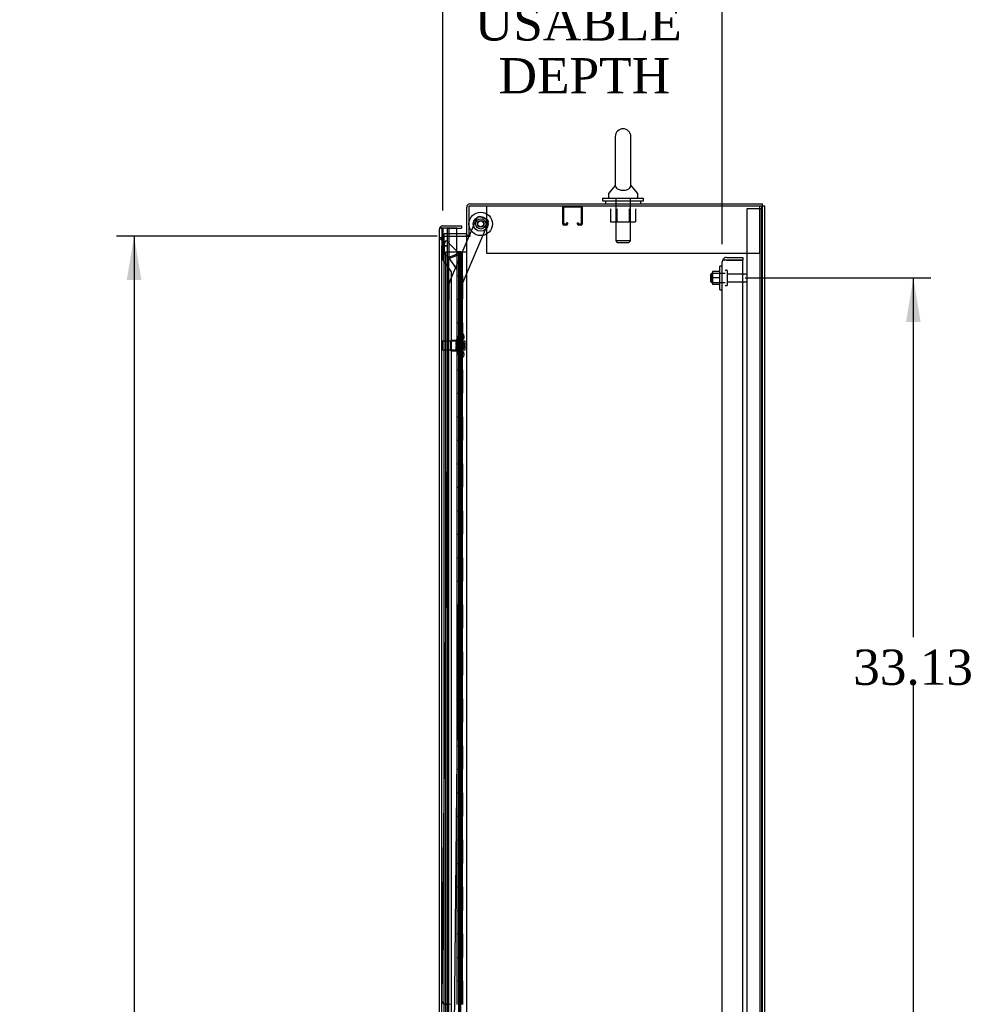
# Model space of a CAD drawing. Header units: inches. Extents: x 1 to 359, y -2 to 239.
# Tile 12 of 23: x 150 to 191, y 116 to 158. Entities that reach past the tile are written whole.
import ezdxf
from ezdxf.enums import TextEntityAlignment as Align
from ezdxf.lldxf.tags import DXFTag

# ---------------------------------------------------------------- set-up
doc = ezdxf.new("R2010")
doc.units = ezdxf.units.IN
doc.header["$MEASUREMENT"] = 0
for name, color, linetype in [('COM40565', 7, 'Continuous'), ('COM43134', 7, 'Continuous'), ('COM50799-4', 7, 'Continuous'), ('COM50800-1', 7, 'Continuous'), ('COM52265-2', 7, 'Continuous'), ('COM54578-68', 7, 'Continuous'), ('COM54837', 7, 'Continuous'), ('COM55702-64', 7, 'Continuous'), ('COM56694-4', 7, 'Continuous'), ('COM70839-4', 7, 'Continuous'), ('COM71162-6', 7, 'Continuous'), ('Default', 7, 'Continuous'), ('GSK11033', 7, 'Continuous'), ('NTS166105', 7, 'Continuous'), ('NTS166905', 7, 'Continuous'), ('NTS18147', 7, 'Continuous'), ('ROL87452', 7, 'Continuous'), ('RVT17786', 7, 'Continuous'), ('SCS00680', 7, 'Continuous'), ('STD26094', 7, 'Continuous'), ('STD26265', 7, 'Continuous'), ('WAF25059', 7, 'Continuous'), ('WAF25362', 7, 'Continuous'), ('WAF25376', 7, 'Continuous'), ('WAM254785', 7, 'Continuous'), ('WAM30038', 7, 'Continuous')]:
    doc.layers.add(name, color=color, linetype=linetype)
doc.styles.add('SEACAD_Times_New_Roman', font='times.ttf')
tags = doc.linetypes.add('HIDDEN2', pattern=[0.1875, 0.125, -0.0625]).pattern_tags.tags
tags[6:7] = [DXFTag(74, 4), DXFTag(75, 0), DXFTag(340, '0'), DXFTag(46, 0.0), DXFTag(50, 0.0), DXFTag(44, 0.0), DXFTag(45, 0.0)]
tags[4:5] = [DXFTag(74, 4), DXFTag(75, 0), DXFTag(340, '0'), DXFTag(46, 0.0), DXFTag(50, 0.0), DXFTag(44, 0.0), DXFTag(45, 0.0)]
doc.dimstyles.new('HAMMOND_(STH_-_300x200)', dxfattribs={"dimtxt": 1.5, "dimasz": 1.875, "dimexe": 0.75, "dimexo": 0.75, "dimgap": 0.375, "dimtad": 0, "dimtih": 1, "dimtoh": 1, "dimzin": 0, "dimdsep": 46, "dimtxsty": 'SEACAD_Times_New_Roman', "dimblk1": '_SE_FILLED', "dimblk2": '_SE_FILLED', "dimsah": 1, "dimcen": 0.75, "dimadec": 0, "dimazin": 0, "dimtfac": 0.8, "dimtofl": 0, "dimtmove": 0, "dimatfit": 3, "dimfxl": 1, "dimtolj": 1, "dimtzin": 0, "dimarcsym": 0})

# ---------------------------------------------------------------- blocks, each defined once
blk = doc.blocks.new('SE2')
at = {"layer": 'COM40565', "color": 7, "linetype": 'HIDDEN2'}
for p, q in [((170.28, 149.964), (170.28, 149.779)), ((170.28, 149.779), (170.28, 147.964)), ((181.905, 149.964), (181.905, 149.779)), ((181.905, 149.779), (181.905, 147.964)), ((170.28, 147.964), (181.905, 147.964))]:
    blk.add_line(p, q, dxfattribs=at)
at = {"layer": 'COM43134', "color": 7, "linetype": 'HIDDEN2'}
for p, q in [((180.313, 79.964), (180.313, 147.594)), ((180.313, 147.594), (180.313, 147.594)), ((180.313, 147.594), (180.313, 147.594)), ((180.313, 147.594), (180.313, 147.594)), ((180.416, 147.654), (180.349, 147.703)), ((180.498, 147.654), (180.349, 147.654)), ((180.498, 147.654), (180.416, 147.654)), ((180.498, 147.779), (181.188, 147.779)), ((180.498, 147.654), (180.498, 147.654)), ((180.498, 147.654), (181.188, 147.654)), ((181.188, 147.654), (180.498, 147.654)), ((181.188, 147.779), (181.188, 147.654)), ((181.188, 79.904), (181.188, 147.654))]:
    blk.add_line(p, q, dxfattribs=at)
for start, end in [(143.806, 179.8792), (179.9411, 180), (90, 143.806)]:
    blk.add_arc((180.498, 147.594), 0.185, start, end, dxfattribs=at)
blk.add_open_spline([(180.349, 147.654), (180.337, 147.644), (180.328, 147.634), (180.319, 147.619), (180.317, 147.614), (180.314, 147.604), (180.313, 147.599), (180.313, 147.594)], degree=3, knots=[0, 0, 0, 0, 0.5, 0.5, 0.75, 0.75, 1, 1, 1, 1], dxfattribs=at)
at = {"layer": 'COM50799-4', "color": 7, "linetype": 'HIDDEN2'}
for p, q in [((168.372, 148.604), (168.277, 148.604)), ((168.481, 148.419), (168.529, 148.466)), ((168.498, 147.934), (168.498, 148.354)), ((168.529, 148.466), (168.558, 148.496)), ((168.558, 148.496), (169.08, 147.974)), ((168.665, 147.767), (168.498, 147.934)), ((168.962, 147.89), (168.665, 147.767)), ((168.979, 147.893), (168.979, 147.873)), ((169.003, 147.897), (169.05, 147.944)), ((169.08, 147.974), (169.05, 147.944)), ((168.682, 147.726), (168.979, 147.849)), ((168.682, 80.267), (168.682, 147.726)), ((168.979, 147.873), (169.013, 147.873)), ((169.013, 147.873), (169.08, 147.873)), ((169.08, 147.873), (169.122, 147.873)), ((169.122, 147.873), (169.122, 81.091))]:
    blk.add_line(p, q, dxfattribs=at)
at = {"layer": 'COM50799-4', "color": 7, "linetype": 'Continuous'}
for start, end in [(160.1967, 180), (142.4964, 157.5757)]:
    blk.add_arc((168.42, 148.978), 0.143, start, end, dxfattribs=at)
at = {"layer": 'COM50799-4', "color": 7, "linetype": 'HIDDEN2'}
for centre, radius, start, end in [((168.042, 148.271), 0.463, 10.3144, 18.5806), ((167.725, 148.627), 0.819, 340.5538, 348.6959), ((169.745, 146.724), 1.404, 119.6263, 123.8656), ((169.028, 147.631), 0.267, 95.4911, 104.3924), ((168.979, 147.873), 0.048, 0, 45), ((168.979, 147.873), 0.143, 0, 45), ((168.708, 149.227), 1.404, 281.1344, 285.3737), ((168.843, 148.079), 0.267, 300.6076, 309.5089)]:
    blk.add_arc(centre, radius, start, end, dxfattribs=at)
for points, knots in [([(168.4, 148.499), (168.383, 148.508), (168.367, 148.517), (168.337, 148.534), (168.323, 148.543), (168.301, 148.561), (168.292, 148.569), (168.28, 148.587), (168.277, 148.596), (168.277, 148.604)], [0, 0, 0, 0, 0.25, 0.25, 0.5, 0.5, 0.75, 0.75, 1, 1, 1, 1]), ([(168.436, 148.464), (168.432, 148.47), (168.429, 148.476), (168.421, 148.488), (168.417, 148.493), (168.41, 148.505), (168.406, 148.511), (168.399, 148.523), (168.395, 148.528), (168.386, 148.546), (168.381, 148.557), (168.376, 148.575), (168.374, 148.581), (168.372, 148.593), (168.372, 148.598), (168.372, 148.604)], [0, 0, 0, 0, 0.125, 0.125, 0.25, 0.25, 0.375, 0.375, 0.5, 0.5, 0.75, 0.75, 0.875, 0.875, 1, 1, 1, 1])]:
    blk.add_open_spline(points, degree=3, knots=knots, dxfattribs=at)
at = {"layer": 'COM50800-1', "color": 7, "linetype": 'HIDDEN2'}
blk.add_line((182, 78.029), (182, 149.964), dxfattribs=at)
at = {"layer": 'COM50800-1', "color": 7, "linetype": 'Continuous'}
for p, q in [((182.125, 149.964), (182.03, 149.964)), ((182.125, 78.029), (182.125, 149.964))]:
    blk.add_line(p, q, dxfattribs=at)
at = {"layer": 'COM52265-2', "color": 7, "linetype": 'Continuous'}
for p, q in [((182.03, 149.964), (169.532, 149.964)), ((169.532, 149.964), (169.532, 148.714)), ((182.03, 78.029), (182.03, 149.964)), ((169.022, 148.684), (169.389, 148.684)), ((169.437, 148.684), (169.389, 148.684)), ((169.437, 148.684), (169.58, 148.684)), ((169.437, 79.309), (169.437, 148.684)), ((169.58, 148.714), (169.532, 148.714)), ((169.58, 148.684), (169.58, 148.714))]:
    blk.add_line(p, q, dxfattribs=at)
at = {"layer": 'COM52265-2', "color": 7, "linetype": 'HIDDEN2'}
for p, q in [((168.47, 148.684), (169.022, 148.684)), ((168.47, 79.309), (168.47, 148.684))]:
    blk.add_line(p, q, dxfattribs=at)
at = {"layer": 'COM54578-68', "color": 7, "linetype": 'HIDDEN2'}
for p, q in [((169.022, 147.996), (168.534, 147.996)), ((168.534, 147.996), (168.534, 79.996)), ((169.076, 148.005), (169.076, 148.031)), ((169.076, 148.031), (169.126, 148.031)), ((169.126, 148.005), (169.076, 148.005)), ((169.089, 148.005), (169.089, 147.996)), ((169.089, 147.996), (169.089, 79.996)), ((169.126, 148.031), (169.151, 148.031)), ((169.126, 148.005), (169.151, 148.005)), ((169.139, 146.996), (169.139, 147.996)), ((169.151, 148.031), (169.201, 148.031)), ((169.201, 148.005), (169.151, 148.005)), ((169.18, 146.996), (169.18, 147.996)), ((169.189, 147.996), (169.189, 148.005)), ((169.189, 79.996), (169.189, 147.996)), ((169.201, 148.031), (169.201, 148.005)), ((169.256, 146.996), (169.256, 147.996)), ((169.128, 145.996), (169.128, 146.996)), ((169.225, 146.996), (169.256, 146.996)), ((169.251, 146.996), (169.251, 145.996)), ((169.256, 145.996), (169.256, 146.996)), ((169.139, 144.996), (169.139, 145.996)), ((169.18, 144.996), (169.18, 145.996)), ((169.225, 145.996), (169.256, 145.996)), ((169.256, 144.996), (169.256, 145.996)), ((169.128, 143.996), (169.128, 144.996)), ((169.225, 144.996), (169.256, 144.996)), ((169.251, 144.996), (169.251, 143.996)), ((169.256, 143.996), (169.256, 144.996)), ((169.139, 142.996), (169.139, 143.996)), ((169.18, 142.996), (169.18, 143.996)), ((169.225, 143.996), (169.256, 143.996)), ((169.256, 142.996), (169.256, 143.996)), ((169.128, 141.996), (169.128, 142.996)), ((169.225, 142.996), (169.256, 142.996)), ((169.251, 142.996), (169.251, 141.996)), ((169.256, 141.996), (169.256, 142.996)), ((169.139, 140.996), (169.139, 141.996)), ((169.18, 140.996), (169.18, 141.996)), ((169.225, 141.996), (169.256, 141.996)), ((169.256, 140.996), (169.256, 141.996)), ((169.128, 139.996), (169.128, 140.996)), ((169.225, 140.996), (169.256, 140.996)), ((169.251, 140.996), (169.251, 139.996)), ((169.256, 139.996), (169.256, 140.996)), ((169.139, 138.996), (169.139, 139.996)), ((169.18, 138.996), (169.18, 139.996)), ((169.225, 139.996), (169.256, 139.996)), ((169.256, 138.996), (169.256, 139.996)), ((169.128, 137.996), (169.128, 138.996)), ((169.225, 138.996), (169.256, 138.996)), ((169.251, 138.996), (169.251, 137.996)), ((169.256, 137.996), (169.256, 138.996)), ((169.139, 136.996), (169.139, 137.996)), ((169.18, 136.996), (169.18, 137.996)), ((169.225, 137.996), (169.256, 137.996)), ((169.256, 136.996), (169.256, 137.996)), ((169.128, 135.996), (169.128, 136.996)), ((169.225, 136.996), (169.256, 136.996)), ((169.251, 136.996), (169.251, 135.996)), ((169.256, 135.996), (169.256, 136.996)), ((169.139, 134.996), (169.139, 135.996)), ((169.18, 134.996), (169.18, 135.996)), ((169.225, 135.996), (169.256, 135.996)), ((169.256, 134.996), (169.256, 135.996)), ((169.128, 133.996), (169.128, 134.996)), ((169.225, 134.996), (169.256, 134.996)), ((169.251, 134.996), (169.251, 133.996)), ((169.256, 133.996), (169.256, 134.996)), ((169.139, 132.996), (169.139, 133.996)), ((169.18, 132.996), (169.18, 133.996)), ((169.225, 133.996), (169.256, 133.996)), ((169.256, 132.996), (169.256, 133.996)), ((169.128, 131.996), (169.128, 132.996)), ((169.225, 132.996), (169.256, 132.996)), ((169.251, 132.996), (169.251, 131.996)), ((169.256, 131.996), (169.256, 132.996)), ((169.139, 130.996), (169.139, 131.996)), ((169.18, 130.996), (169.18, 131.996)), ((169.225, 131.996), (169.256, 131.996)), ((169.256, 130.996), (169.256, 131.996)), ((169.128, 129.996), (169.128, 130.996)), ((169.225, 130.996), (169.256, 130.996)), ((169.251, 130.996), (169.251, 129.996)), ((169.256, 129.996), (169.256, 130.996)), ((169.139, 128.996), (169.139, 129.996)), ((169.18, 128.996), (169.18, 129.996)), ((169.225, 129.996), (169.256, 129.996)), ((169.256, 128.996), (169.256, 129.996)), ((169.128, 127.996), (169.128, 128.996)), ((169.225, 128.996), (169.256, 128.996)), ((169.251, 128.996), (169.251, 127.996)), ((169.256, 127.996), (169.256, 128.996)), ((169.139, 126.996), (169.139, 127.996)), ((169.18, 126.996), (169.18, 127.996)), ((169.225, 127.996), (169.256, 127.996)), ((169.256, 126.996), (169.256, 127.996)), ((169.128, 125.996), (169.128, 126.996)), ((169.225, 126.996), (169.256, 126.996)), ((169.251, 126.996), (169.251, 125.996)), ((169.256, 125.996), (169.256, 126.996)), ((169.139, 124.996), (169.139, 125.996)), ((169.18, 124.996), (169.18, 125.996)), ((169.225, 125.996), (169.256, 125.996)), ((169.256, 124.996), (169.256, 125.996)), ((169.128, 123.996), (169.128, 124.996)), ((169.225, 124.996), (169.256, 124.996)), ((169.251, 124.996), (169.251, 123.996)), ((169.256, 123.996), (169.256, 124.996)), ((169.139, 122.996), (169.139, 123.996)), ((169.18, 122.996), (169.18, 123.996)), ((169.225, 123.996), (169.256, 123.996)), ((169.256, 122.996), (169.256, 123.996)), ((169.128, 121.996), (169.128, 122.996)), ((169.225, 122.996), (169.256, 122.996)), ((169.251, 122.996), (169.251, 121.996)), ((169.256, 121.996), (169.256, 122.996)), ((169.139, 120.996), (169.139, 121.996)), ((169.18, 120.996), (169.18, 121.996)), ((169.225, 121.996), (169.256, 121.996)), ((169.256, 120.996), (169.256, 121.996)), ((169.128, 119.996), (169.128, 120.996)), ((169.225, 120.996), (169.256, 120.996)), ((169.251, 120.996), (169.251, 119.996)), ((169.256, 119.996), (169.256, 120.996)), ((169.139, 118.996), (169.139, 119.996)), ((169.18, 118.996), (169.18, 119.996)), ((169.225, 119.996), (169.256, 119.996)), ((169.256, 118.996), (169.256, 119.996)), ((169.128, 117.996), (169.128, 118.996)), ((169.225, 118.996), (169.256, 118.996)), ((169.251, 118.996), (169.251, 117.996)), ((169.256, 117.996), (169.256, 118.996)), ((169.139, 116.996), (169.139, 117.996)), ((169.18, 116.996), (169.18, 117.996)), ((169.225, 117.996), (169.256, 117.996)), ((169.256, 116.996), (169.256, 117.996)), ((169.128, 115.996), (169.128, 116.996)), ((169.225, 116.996), (169.256, 116.996)), ((169.251, 116.996), (169.251, 115.996)), ((169.256, 115.996), (169.256, 116.996))]:
    blk.add_line(p, q, dxfattribs=at)
at = {"layer": 'COM54578-68', "color": 7, "linetype": 'Continuous'}
for p, q in [((169.225, 147.996), (169.022, 147.996)), ((169.022, 147.996), (169.022, 146.996)), ((169.437, 147.996), (169.225, 147.996)), ((169.225, 147.996), (169.225, 146.996)), ((169.022, 146.996), (169.225, 146.996)), ((169.022, 146.996), (169.225, 146.996)), ((169.022, 146.996), (169.022, 145.996)), ((169.225, 146.996), (169.225, 145.996)), ((169.022, 145.996), (169.022, 144.996)), ((169.022, 145.996), (169.225, 145.996)), ((169.022, 145.996), (169.225, 145.996)), ((169.225, 145.996), (169.225, 144.996)), ((169.022, 144.996), (169.225, 144.996)), ((169.022, 144.996), (169.225, 144.996)), ((169.022, 144.996), (169.022, 143.996)), ((169.225, 144.996), (169.225, 143.996)), ((169.022, 143.996), (169.022, 142.996)), ((169.022, 143.996), (169.225, 143.996)), ((169.022, 143.996), (169.225, 143.996)), ((169.225, 143.996), (169.225, 142.996)), ((169.022, 142.996), (169.225, 142.996)), ((169.022, 142.996), (169.225, 142.996)), ((169.022, 142.996), (169.022, 141.996)), ((169.225, 142.996), (169.225, 141.996)), ((169.022, 141.996), (169.022, 140.996)), ((169.022, 141.996), (169.225, 141.996)), ((169.022, 141.996), (169.225, 141.996)), ((169.225, 141.996), (169.225, 140.996)), ((169.022, 140.996), (169.225, 140.996)), ((169.022, 140.996), (169.225, 140.996)), ((169.022, 140.996), (169.022, 139.996)), ((169.225, 140.996), (169.225, 139.996)), ((169.022, 139.996), (169.022, 138.996)), ((169.022, 139.996), (169.225, 139.996)), ((169.022, 139.996), (169.225, 139.996)), ((169.225, 139.996), (169.225, 138.996)), ((169.022, 138.996), (169.225, 138.996)), ((169.022, 138.996), (169.225, 138.996)), ((169.022, 138.996), (169.022, 137.996)), ((169.225, 138.996), (169.225, 137.996)), ((169.022, 137.996), (169.022, 136.996)), ((169.022, 137.996), (169.225, 137.996)), ((169.022, 137.996), (169.225, 137.996)), ((169.225, 137.996), (169.225, 136.996)), ((169.022, 136.996), (169.225, 136.996)), ((169.022, 136.996), (169.225, 136.996)), ((169.022, 136.996), (169.022, 135.996)), ((169.225, 136.996), (169.225, 135.996)), ((169.022, 135.996), (169.022, 134.996)), ((169.022, 135.996), (169.225, 135.996)), ((169.022, 135.996), (169.225, 135.996)), ((169.225, 135.996), (169.225, 134.996)), ((169.022, 134.996), (169.225, 134.996)), ((169.022, 134.996), (169.225, 134.996)), ((169.022, 134.996), (169.022, 133.996)), ((169.225, 134.996), (169.225, 133.996)), ((169.022, 133.996), (169.022, 132.996)), ((169.022, 133.996), (169.225, 133.996)), ((169.022, 133.996), (169.225, 133.996)), ((169.225, 133.996), (169.225, 132.996)), ((169.022, 132.996), (169.225, 132.996)), ((169.022, 132.996), (169.225, 132.996)), ((169.022, 132.996), (169.022, 131.996)), ((169.225, 132.996), (169.225, 131.996)), ((169.022, 131.996), (169.022, 130.996)), ((169.022, 131.996), (169.225, 131.996)), ((169.022, 131.996), (169.225, 131.996)), ((169.225, 131.996), (169.225, 130.996)), ((169.022, 130.996), (169.225, 130.996)), ((169.022, 130.996), (169.225, 130.996)), ((169.022, 130.996), (169.022, 129.996)), ((169.225, 130.996), (169.225, 129.996)), ((169.022, 129.996), (169.022, 128.996)), ((169.022, 129.996), (169.225, 129.996)), ((169.022, 129.996), (169.225, 129.996)), ((169.225, 129.996), (169.225, 128.996)), ((169.022, 128.996), (169.225, 128.996)), ((169.022, 128.996), (169.225, 128.996)), ((169.022, 128.996), (169.022, 127.996)), ((169.225, 128.996), (169.225, 127.996)), ((169.022, 127.996), (169.022, 126.996)), ((169.022, 127.996), (169.225, 127.996)), ((169.022, 127.996), (169.225, 127.996)), ((169.225, 127.996), (169.225, 126.996)), ((169.022, 126.996), (169.225, 126.996)), ((169.022, 126.996), (169.225, 126.996)), ((169.022, 126.996), (169.022, 125.996)), ((169.225, 126.996), (169.225, 125.996)), ((169.022, 125.996), (169.022, 124.996)), ((169.022, 125.996), (169.225, 125.996)), ((169.022, 125.996), (169.225, 125.996)), ((169.225, 125.996), (169.225, 124.996)), ((169.022, 124.996), (169.225, 124.996)), ((169.022, 124.996), (169.225, 124.996)), ((169.022, 124.996), (169.022, 123.996)), ((169.225, 124.996), (169.225, 123.996)), ((169.022, 123.996), (169.022, 122.996)), ((169.022, 123.996), (169.225, 123.996)), ((169.022, 123.996), (169.225, 123.996)), ((169.225, 123.996), (169.225, 122.996)), ((169.022, 122.996), (169.225, 122.996)), ((169.022, 122.996), (169.225, 122.996)), ((169.022, 122.996), (169.022, 121.996)), ((169.225, 122.996), (169.225, 121.996)), ((169.022, 121.996), (169.022, 120.996)), ((169.022, 121.996), (169.225, 121.996)), ((169.022, 121.996), (169.225, 121.996)), ((169.225, 121.996), (169.225, 120.996)), ((169.022, 120.996), (169.225, 120.996)), ((169.022, 120.996), (169.225, 120.996)), ((169.022, 120.996), (169.022, 119.996)), ((169.225, 120.996), (169.225, 119.996)), ((169.022, 119.996), (169.022, 118.996)), ((169.022, 119.996), (169.225, 119.996)), ((169.022, 119.996), (169.225, 119.996)), ((169.225, 119.996), (169.225, 118.996)), ((169.022, 118.996), (169.225, 118.996)), ((169.022, 118.996), (169.225, 118.996)), ((169.022, 118.996), (169.022, 117.996)), ((169.225, 118.996), (169.225, 117.996)), ((169.022, 117.996), (169.022, 116.996)), ((169.022, 117.996), (169.225, 117.996)), ((169.022, 117.996), (169.225, 117.996)), ((169.225, 117.996), (169.225, 116.996)), ((169.022, 116.996), (169.225, 116.996)), ((169.022, 116.996), (169.225, 116.996)), ((169.022, 116.996), (169.022, 115.996)), ((169.225, 116.996), (169.225, 115.996))]:
    blk.add_line(p, q, dxfattribs=at)
at = {"layer": 'COM54837', "color": 7, "linetype": 'HIDDEN2'}
for p, q in [((173.532, 149.194), (173.532, 149.921)), ((173.572, 149.194), (173.572, 149.921)), ((173.575, 149.924), (174.302, 149.924)), ((174.305, 149.921), (174.305, 149.194)), ((174.345, 149.921), (174.345, 149.194)), ((173.677, 149.191), (173.575, 149.191)), ((173.677, 149.151), (173.575, 149.151)), ((173.68, 149.245), (173.68, 149.194)), ((173.72, 149.245), (173.68, 149.245)), ((173.72, 149.245), (173.72, 149.194)), ((174.157, 149.194), (174.157, 149.245)), ((174.157, 149.245), (174.197, 149.245)), ((174.197, 149.194), (174.197, 149.245)), ((174.302, 149.191), (174.2, 149.191)), ((174.302, 149.151), (174.2, 149.151))]:
    blk.add_line(p, q, dxfattribs=at)
for centre, radius, start, end in [((173.575, 149.921), 0.043, 90, 180), ((173.575, 149.921), 0.003, 90, 180), ((174.302, 149.921), 0.043, 0, 90), ((174.302, 149.921), 0.003, 0, 90), ((173.575, 149.194), 0.043, 180, 270), ((173.575, 149.194), 0.003, 180, 270), ((173.677, 149.194), 0.003, 270, 0), ((173.677, 149.194), 0.043, 270, 0), ((174.2, 149.194), 0.043, 180, 270), ((174.2, 149.194), 0.003, 180, 270), ((174.302, 149.194), 0.003, 270, 0), ((174.302, 149.194), 0.043, 270, 0)]:
    blk.add_arc(centre, radius, start, end, dxfattribs=at)
at = {"layer": 'COM55702-64', "color": 7, "linetype": 'HIDDEN2'}
for p, q in [((181.375, 78.111), (181.375, 149.861)), ((181.375, 149.861), (181.562, 149.861)), ((181.562, 149.861), (181.812, 149.861)), ((181.812, 149.861), (181.928, 149.861)), ((181.928, 78.111), (181.928, 149.861)), ((181.928, 149.861), (182, 149.861))]:
    blk.add_line(p, q, dxfattribs=at)
at = {"layer": 'COM56694-4', "color": 7, "linetype": 'Continuous'}
for p, q in [((168.277, 148.979), (168.277, 148.978)), ((168.277, 79.014), (168.277, 148.978)), ((168.277, 148.978), (168.277, 148.978)), ((168.277, 148.978), (168.277, 148.978)), ((168.357, 149.026), (168.306, 149.065)), ((168.42, 149.026), (168.306, 149.026)), ((168.42, 149.026), (168.357, 149.026)), ((168.42, 149.121), (169.214, 149.121)), ((169.022, 149.026), (168.42, 149.026)), ((168.42, 149.026), (168.42, 149.026)), ((168.622, 149.026), (169.214, 149.026)), ((169.022, 147.996), (169.022, 149.026)), ((169.214, 149.121), (169.214, 149.026))]:
    blk.add_line(p, q, dxfattribs=at)
for start, end in [(142.4964, 179.8439), (179.9238, 180), (90, 142.4964)]:
    blk.add_arc((168.42, 148.978), 0.143, start, end, dxfattribs=at)
blk.add_open_spline([(168.306, 149.026), (168.297, 149.018), (168.29, 149.01), (168.282, 148.998), (168.28, 148.994), (168.278, 148.986), (168.277, 148.982), (168.277, 148.978)], degree=3, knots=[0, 0, 0, 0, 0.5, 0.5, 0.75, 0.75, 1, 1, 1, 1], dxfattribs=at)
at = {"layer": 'COM70839-4', "color": 7, "linetype": 'HIDDEN2'}
for p, q in [((169.225, 146.59), (170.352, 149.235)), ((169.552, 148.714), (169.863, 149.443)), ((170.027, 149.509), (170.286, 149.399)), ((168.705, 146.724), (169.54, 148.684)), ((168.396, 116.126), (168.695, 146.676)), ((168.913, 114.746), (169.225, 146.59)), ((168.519, 116), (168.73, 115.998))]:
    blk.add_line(p, q, dxfattribs=at)
at = {"layer": 'COM70839-4', "color": 7, "linetype": 'Continuous'}
blk.add_line((169.54, 148.684), (169.552, 148.714), dxfattribs=at)
at = {"layer": 'COM70839-4', "color": 7, "linetype": 'HIDDEN2'}
blk.add_circle((170.032, 149.202), 0.129, dxfattribs=at)
for centre, start, end in [((169.978, 149.394), 66.9273, 156.9273), ((170.237, 149.284), 336.9273, 66.9273), ((168.82, 146.675), 156.9273, 179.4393), ((168.521, 116.125), 179.4393, 269.4393)]:
    blk.add_arc(centre, 0.125, start, end, dxfattribs=at)
at = {"layer": 'COM71162-6', "color": 7, "linetype": 'Continuous'}
for p, q in [((169.58, 150.059), (182.03, 150.059)), ((182.03, 149.964), (182.03, 150.059)), ((169.437, 148.714), (169.437, 149.916)), ((169.389, 148.779), (169.022, 148.779)), ((169.532, 148.714), (169.437, 148.714))]:
    blk.add_line(p, q, dxfattribs=at)
at = {"layer": 'COM71162-6', "color": 7, "linetype": 'HIDDEN2'}
for p in [(169.022, 148.779), (168.47, 148.684)]:
    blk.add_line(p, (168.47, 148.779), dxfattribs=at)
at = {"layer": 'COM71162-6', "color": 7, "linetype": 'Continuous'}
for centre, radius, start, end in [((169.58, 149.916), 0.143, 90, 180), ((169.389, 148.827), 0.048, 270, 0), ((169.389, 148.827), 0.143, 270, 307.7949)]:
    blk.add_arc(centre, radius, start, end, dxfattribs=at)
at = {"layer": 'COM71162-6', "color": 7, "linetype": 'HIDDEN2'}
blk.add_arc((169.58, 149.916), 0.048, 90, 180, dxfattribs=at)
at = {"layer": 'GSK11033', "color": 7, "linetype": 'Continuous'}
for p, q in [((168.622, 149.026), (168.372, 149.026)), ((168.372, 149.026), (168.372, 149.026)), ((168.622, 149.026), (168.622, 149.026))]:
    blk.add_line(p, q, dxfattribs=at)
at = {"layer": 'GSK11033', "color": 7, "linetype": 'HIDDEN2'}
for p, q in [((168.372, 149.026), (168.372, 148.276)), ((168.671, 149.017), (168.421, 149.017)), ((168.421, 149.017), (168.421, 147.671)), ((168.622, 148.276), (168.622, 149.026)), ((168.671, 149.017), (168.671, 147.749)), ((168.372, 148.276), (168.622, 148.276)), ((168.372, 79.716), (168.372, 148.276)), ((168.622, 148.276), (168.372, 148.276)), ((168.622, 79.716), (168.622, 148.276)), ((168.421, 147.671), (168.777, 147.163)), ((168.671, 147.749), (169.027, 147.242)), ((168.777, 147.163), (168.777, 80.821))]:
    blk.add_line(p, q, dxfattribs=at)
at = {"layer": 'NTS166105', "color": 7, "linetype": 'HIDDEN2'}
for p, q in [((179.897, 147.18), (179.897, 146.902)), ((180.217, 147.18), (179.897, 147.18)), ((179.897, 146.902), (179.897, 146.63)), ((180.217, 146.902), (179.897, 146.902)), ((180.217, 146.63), (179.897, 146.63))]:
    blk.add_line(p, q, dxfattribs=at)
at = {"layer": 'NTS166905', "color": 7, "linetype": 'HIDDEN2'}
for p, q in [((175.555, 149.839), (175.555, 149.294)), ((175.829, 149.839), (175.829, 149.294)), ((176.355, 149.839), (176.355, 149.294)), ((176.627, 149.839), (176.627, 149.294)), ((175.555, 149.294), (175.829, 149.294)), ((175.829, 149.294), (176.355, 149.294)), ((176.355, 149.294), (176.627, 149.294))]:
    blk.add_line(p, q, dxfattribs=at)
at = {"layer": 'NTS18147', "color": 7, "linetype": 'HIDDEN2'}
for p, q in [((168.762, 143.806), (168.762, 144.246)), ((169.2, 144.246), (168.762, 144.246)), ((169.2, 144.522), (169.2, 144.526)), ((169.263, 144.526), (169.2, 144.526)), ((169.2, 144.522), (169.2, 144.333)), ((169.2, 144.522), (169.263, 144.522)), ((169.2, 144.333), (169.2, 144.215)), ((169.263, 144.333), (169.2, 144.333)), ((169.2, 144.215), (169.2, 143.838)), ((169.2, 144.215), (169.263, 144.215)), ((169.263, 144.522), (169.263, 144.526)), ((169.263, 144.215), (169.263, 144.333)), ((169.325, 144.373), (169.325, 144.427)), ((168.762, 143.806), (169.2, 143.806)), ((169.2, 143.838), (169.2, 143.72)), ((169.263, 143.838), (169.2, 143.838)), ((169.2, 143.72), (169.2, 143.531)), ((169.2, 143.72), (169.263, 143.72)), ((169.263, 143.72), (169.263, 143.838)), ((169.2, 143.531), (169.2, 143.526)), ((169.263, 143.531), (169.2, 143.531)), ((169.2, 143.526), (169.263, 143.526)), ((169.263, 143.531), (169.263, 143.526)), ((169.325, 143.625), (169.325, 143.68))]:
    blk.add_line(p, q, dxfattribs=at)
blk.add_arc((169.006, 144.026), 0.318, 323.6338, 36.3662, dxfattribs=at)
for centre, start_param, end_param in [((169.006, 144.427), 2.506883, 3.776302), ((169.006, 144.373), 2.506883, 3.141593), ((169.006, 143.68), 3.141593, 3.776302), ((169.006, 143.625), 2.506883, 3.776302)]:
    blk.add_ellipse(centre, major_axis=(-0.318, 0), ratio=0.5, start_param=start_param, end_param=end_param, dxfattribs=at)
at = {"layer": 'ROL87452', "color": 7, "linetype": 'HIDDEN2'}
blk.add_circle((170.032, 149.202), 0.5, dxfattribs=at)
at = {"layer": 'RVT17786', "color": 7, "linetype": 'HIDDEN2'}
for radius in [0.217, 0.125]:
    blk.add_circle((170.032, 149.202), radius, dxfattribs=at)
at = {"layer": 'SCS00680', "color": 7, "linetype": 'Continuous'}
for p, q in [((175.761, 152.918), (175.761, 150.848)), ((176.423, 150.848), (176.423, 152.918)), ((175.752, 150.837), (175.481, 150.51)), ((176.703, 150.51), (176.432, 150.837)), ((175.467, 150.472), (175.467, 150.353)), ((176.717, 150.353), (176.717, 150.472))]:
    blk.add_line(p, q, dxfattribs=at)
at = {"layer": 'SCS00680', "color": 7, "linetype": 'HIDDEN2'}
for p, q in [((175.78, 150.293), (175.78, 148.478)), ((176.404, 148.478), (176.404, 150.293)), ((176.404, 148.478), (175.78, 148.478)), ((175.78, 148.478), (175.84, 148.418)), ((175.84, 148.418), (176.344, 148.418)), ((176.344, 148.418), (176.404, 148.478))]:
    blk.add_line(p, q, dxfattribs=at)
at = {"layer": 'SCS00680', "color": 7, "linetype": 'Continuous'}
for centre, radius, start, end in [((176.092, 152.918), 0.331, 0, 180), ((175.745, 150.848), 0.0128, 304.5772, 339.8092), ((176.443, 150.851), 0.0172, 205.1829, 231.9363), ((175.527, 150.472), 0.06, 140.3214, 180), ((176.657, 150.472), 0.06, 0, 39.6786), ((175.527, 150.353), 0.06, 180, 270), ((176.657, 150.353), 0.06, 270, 0)]:
    blk.add_arc(centre, radius, start, end, dxfattribs=at)
blk.add_open_spline([(175.761, 150.852), (175.761, 150.844), (175.761, 150.828), (175.771, 150.785), (175.784, 150.756), (175.834, 150.704), (175.871, 150.679), (175.972, 150.644), (176.036, 150.633), (176.166, 150.635), (176.228, 150.647), (176.325, 150.686), (176.359, 150.711), (176.405, 150.764), (176.416, 150.793), (176.423, 150.832), (176.424, 150.846), (176.423, 150.853)], degree=3, knots=[0.2042489, 0.2042489, 0.2042489, 0.2042489, 0.25, 0.25, 0.3125, 0.3125, 0.375, 0.375, 0.4375, 0.4375, 0.5, 0.5, 0.5625, 0.5625, 0.625, 0.625, 0.6665914, 0.6665914, 0.6665914, 0.6665914], dxfattribs=at)
at = {"layer": 'STD26094', "color": 7, "linetype": 'HIDDEN2'}
for p, q in [((179.85, 147.091), (179.813, 147.054)), ((179.813, 147.054), (179.813, 146.754)), ((179.85, 146.716), (179.85, 147.091)), ((180.438, 147.091), (179.85, 147.091)), ((180.508, 147.229), (180.468, 147.229)), ((180.538, 146.609), (180.538, 147.199)), ((181.315, 147.069), (180.538, 147.069)), ((179.813, 146.754), (179.85, 146.716)), ((179.85, 146.716), (180.438, 146.716)), ((180.538, 146.739), (181.315, 146.739)), ((180.468, 146.579), (180.508, 146.579))]:
    blk.add_line(p, q, dxfattribs=at)
for centre, radius, start, end in [((180.468, 147.199), 0.03, 90, 180), ((180.508, 147.199), 0.03, 0, 90), ((181.315, 147.009), 0.06, 0, 90), ((181.315, 146.799), 0.06, 270, 0), ((180.468, 146.609), 0.03, 180, 270), ((180.508, 146.609), 0.03, 270, 0)]:
    blk.add_arc(centre, radius, start, end, dxfattribs=at)
at = {"layer": 'STD26265', "color": 7, "linetype": 'HIDDEN2'}
for p, q in [((168.407, 144.211), (168.372, 144.176)), ((168.407, 143.841), (168.407, 144.211)), ((169.372, 144.211), (168.407, 144.211)), ((169.372, 143.841), (169.372, 144.211)), ((168.372, 143.876), (168.407, 143.841)), ((168.407, 143.841), (169.372, 143.841))]:
    blk.add_line(p, q, dxfattribs=at)
at = {"layer": 'WAF25059', "color": 7, "linetype": 'HIDDEN2'}
for p, q in [((180.217, 146.404), (180.217, 147.404)), ((180.313, 147.404), (180.217, 147.404)), ((180.217, 146.404), (180.313, 146.404))]:
    blk.add_line(p, q, dxfattribs=at)
at = {"layer": 'WAF25362', "color": 7, "linetype": 'Continuous'}
for p, q in [((175.217, 150.293), (176.967, 150.293)), ((175.217, 150.293), (175.217, 150.184)), ((175.217, 150.184), (176.967, 150.184)), ((176.967, 150.184), (176.967, 150.293))]:
    blk.add_line(p, q, dxfattribs=at)
at = {"layer": 'WAF25376', "color": 7, "linetype": 'HIDDEN2'}
for radius in [0.315, 0.14]:
    blk.add_circle((170.032, 149.202), radius, dxfattribs=at)
at = {"layer": 'WAM254785', "color": 7, "linetype": 'Continuous'}
for p, q in [((175.342, 150.184), (175.342, 150.059)), ((176.842, 150.059), (176.842, 150.184))]:
    blk.add_line(p, q, dxfattribs=at)
at = {"layer": 'WAM30038', "color": 7, "linetype": 'HIDDEN2'}
for p, q in [((168.987, 144.2), (168.987, 144.255)), ((169.032, 144.228), (168.987, 144.2)), ((168.987, 144.175), (169.032, 144.204)), ((168.987, 144.2), (169.003, 144.187)), ((168.987, 144.044), (168.987, 144.175)), ((169.003, 144.187), (169.042, 144.212)), ((169.051, 144.401), (169.051, 143.651)), ((169.075, 144.401), (169.051, 144.401)), ((169.075, 144.401), (169.075, 143.651)), ((169.032, 144.044), (168.987, 144.044)), ((168.987, 143.877), (168.987, 144.009)), ((168.987, 144.009), (169.032, 144.009)), ((169.032, 143.849), (168.987, 143.877)), ((169.003, 143.865), (168.987, 143.853)), ((168.987, 143.798), (168.987, 143.853)), ((168.987, 143.853), (169.032, 143.824)), ((169.041, 143.841), (169.003, 143.865)), ((169.051, 143.651), (169.075, 143.651))]:
    blk.add_line(p, q, dxfattribs=at)
for centre, radius, start, end in [((168.466, 144.929), 0.85, 311.7058, 313.4493), ((169.033, 144.026), 0.0181, 1.7718, 93.073), ((169.033, 144.027), 0.0182, 267.1609, 357.9942), ((168.463, 143.12), 0.854, 46.5547, 48.2901)]:
    blk.add_arc(centre, radius, start, end, dxfattribs=at)
for points, knots in [([(168.987, 144.255), (169, 144.266), (169.012, 144.277), (169.025, 144.289), (169.027, 144.291), (169.03, 144.293), (169.032, 144.295)], [0, 0, 0, 0, 0.858552, 0.858552, 0.858552, 1, 1, 1, 1]), ([(169.045, 144.233), (169.045, 144.233), (169.044, 144.233), (169.04, 144.233), (169.036, 144.231), (169.032, 144.228)], [0.4389304, 0.4389304, 0.4389304, 0.4389304, 0.5, 0.5, 1, 1, 1, 1]), ([(169.032, 144.204), (169.034, 144.205), (169.036, 144.207), (169.04, 144.21), (169.042, 144.212), (169.046, 144.216), (169.047, 144.219), (169.05, 144.224), (169.051, 144.226), (169.051, 144.228)], [0, 0, 0, 0, 0.25, 0.25, 0.5, 0.5, 0.75, 0.75, 1, 1, 1, 1]), ([(169.032, 143.758), (169.03, 143.76), (169.027, 143.762), (169.025, 143.764), (169.012, 143.775), (169, 143.787), (168.987, 143.798)], [0, 0, 0, 0, 0.141448, 0.141448, 0.141448, 1, 1, 1, 1]), ([(169.051, 143.824), (169.051, 143.826), (169.05, 143.829), (169.047, 143.834), (169.046, 143.836), (169.04, 143.843), (169.036, 143.846), (169.032, 143.849)], [0, 0, 0, 0, 0.25, 0.25, 0.5, 0.5, 1, 1, 1, 1]), ([(169.032, 143.824), (169.034, 143.823), (169.036, 143.822), (169.04, 143.82), (169.042, 143.819), (169.044, 143.819), (169.045, 143.819), (169.045, 143.819)], [0, 0, 0, 0, 0.25, 0.25, 0.5, 0.5, 0.5626015, 0.5626015, 0.5626015, 0.5626015])]:
    blk.add_open_spline(points, degree=3, knots=knots, dxfattribs=at)
blk = doc.blocks.new('DMBLK3056')
at = {"layer": 'Default', "linetype": 'Continuous'}
for points in [[(188.76, 145.029), (188.447, 146.904), (188.135, 145.029)], [(188.76, 115.654), (188.135, 115.654), (188.447, 113.779)]]:
    blk.add_hatch(color=7, dxfattribs=at).paths.add_polyline_path(points)
at = {"layer": 'Default', "color": 7, "linetype": 'Continuous'}
for p, q in [((181.288, 146.904), (189.197, 146.904)), ((188.447, 131.616), (188.447, 146.904)), ((188.447, 113.779), (188.447, 129.591)), ((181.288, 113.779), (189.197, 113.779))]:
    blk.add_line(p, q, dxfattribs=at)
at = {"layer": 'Default', "color": 7, "linetype": 'Continuous', "style": 'SEACAD_Times_New_Roman'}
blk.add_text('33.13', height=1.5, dxfattribs=at).set_placement((185.888, 131.091), align=Align.TOP_LEFT)
blk = doc.blocks.new('_SE_FILLED')
at = {"color": 0}
blk.add_line((0, 0), (-1, 0), dxfattribs=at)
blk.add_solid([(0, 0), (-1, -0.1665), (-1, 0.1665), (0, 0)], dxfattribs=at)
blk = doc.blocks.new('DMBLK3057')
at = {"layer": 'Default', "linetype": 'Continuous'}
for points in [[(170.295, 160.319), (168.42, 160.006), (170.295, 159.694)], [(178.438, 160.319), (178.438, 159.694), (180.313, 160.006)]]:
    blk.add_hatch(color=7, dxfattribs=at).paths.add_polyline_path(points)
at = {"layer": 'Default', "color": 7, "linetype": 'Continuous'}
for p, q in [((168.42, 149.776), (168.42, 160.756)), ((180.313, 148.344), (180.313, 160.756)), ((169.256, 160.006), (168.42, 160.006)), ((180.313, 160.006), (179.477, 160.006))]:
    blk.add_line(p, q, dxfattribs=at)
at = {"layer": 'Default', "color": 7, "linetype": 'Continuous', "style": 'SEACAD_Times_New_Roman'}
for s, p in [('11.89', (171.807, 160.756)), ('USABLE ', (169.781, 158.506)), ('DEPTH', (170.794, 156.256))]:
    blk.add_text(s, height=1.5, dxfattribs=at).set_placement(p, align=Align.TOP_LEFT)
blk = doc.blocks.new('DMBLK3065')
at = {"layer": 'Default', "linetype": 'Continuous'}
for points in [[(154.966, 146.809), (155.591, 146.809), (155.278, 148.684)], [(154.966, 81.184), (155.278, 79.309), (155.591, 81.184)]]:
    blk.add_hatch(color=7, dxfattribs=at).paths.add_polyline_path(points)
at = {"layer": 'Default', "color": 7, "linetype": 'Continuous'}
for p, q in [((168.179, 148.684), (154.528, 148.684)), ((155.278, 148.684), (155.278, 115.271)), ((155.278, 108.221), (155.278, 79.309)), ((167.72, 79.309), (154.528, 79.309))]:
    blk.add_line(p, q, dxfattribs=at)
at = {"layer": 'Default', "color": 7, "linetype": 'Continuous', "style": 'SEACAD_Times_New_Roman'}
for s, p in [('69.38', (152.719, 114.746)), ('DOOR ', (151.848, 112.496)), ('OPENING', (150.409, 110.246))]:
    blk.add_text(s, height=1.5, dxfattribs=at).set_placement(p, align=Align.TOP_LEFT)

msp = doc.modelspace()

# ---------------------------------------------------------------- block references
at = {"layer": 'Default'}
msp.add_blockref('SE2', (0, 0), dxfattribs=at)

# ---------------------------------------------------------------- dimensions: what is measured, and where the dimension line sits
at = {"layer": 'Default', "color": 7, "linetype": 'Continuous'}
dim = msp.add_linear_dim(base=(168.42, 160.006), p1=(180.313, 147.594), p2=(168.42, 149.026), text='\\A1;<>\\PUSABLE \\XDEPTH', dimstyle='HAMMOND_(STH_-_300x200)', dxfattribs=at)
dim.commit()
dim.dimension.update_dxf_attribs({"geometry": 'DMBLK3057', "text_midpoint": (174.366, 160.006), "dimtype": 160})
for base, p1, p2, text, picture, middle, dimtype in [((155.278433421, 79.308798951), (168.929364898, 148.683798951), (169.388864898, 79.308798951), '\\A1;<>\\PDOOR \\XOPENING', 'DMBLK3065', (155.278433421, 113.99629865), 160), ((188.447243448, 113.778798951), (180.537864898, 113.778798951), (180.537864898, 146.903798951), '\\A1;<>', 'DMBLK3056', (188.447243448, 130.341298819), 161)]:
    dim = msp.add_linear_dim(base=base, p1=p1, p2=p2, angle=90, text=text, dimstyle='HAMMOND_(STH_-_300x200)', dxfattribs=at)
    dim.commit()
    dim.dimension.update_dxf_attribs({"geometry": picture, "text_midpoint": middle, "dimtype": dimtype})

doc.saveas('drawing.dxf')
